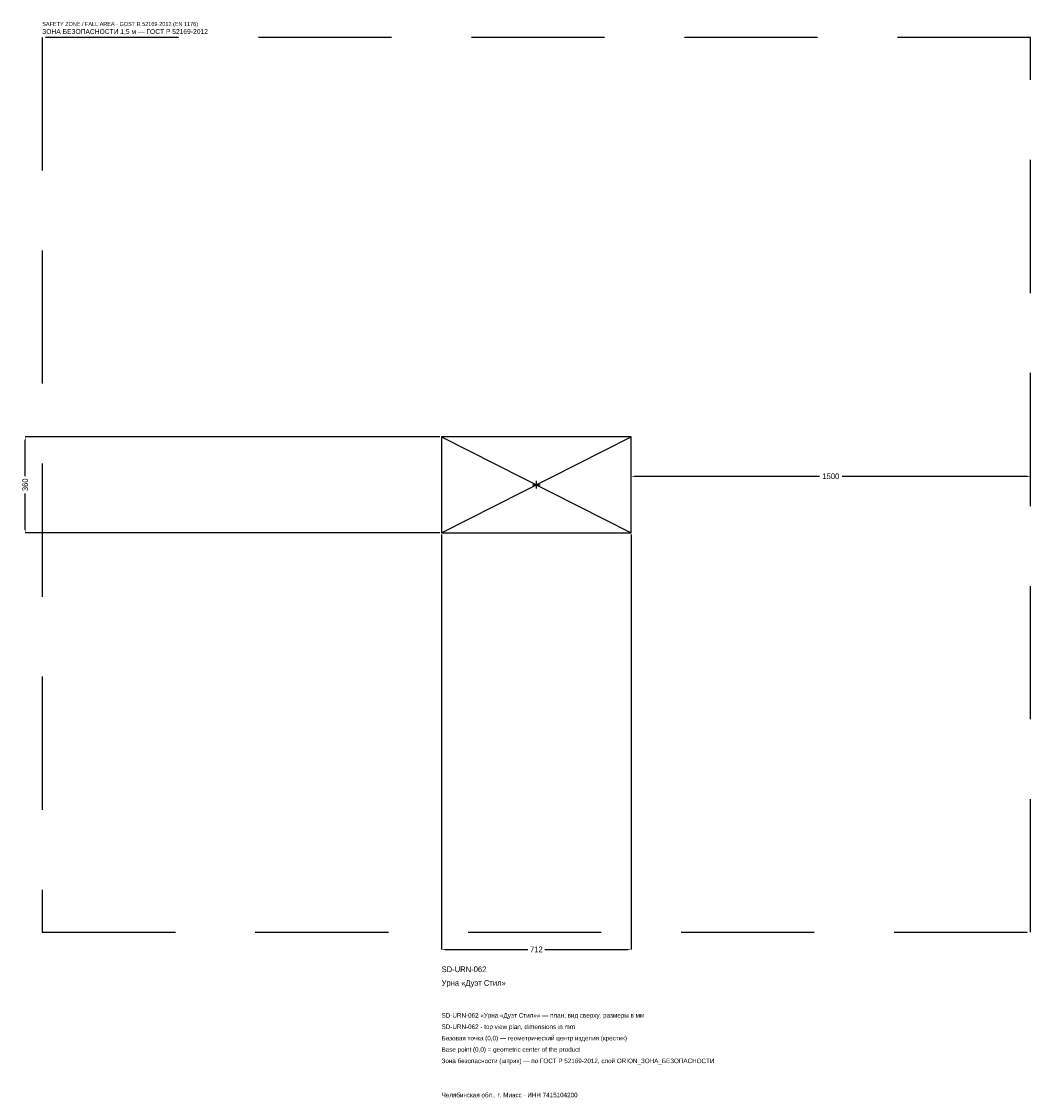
# Model space of a CAD drawing. Header units: metres. Extents: x -1934 to 1856, y -2304 to 1739.
import ezdxf

# ---------------------------------------------------------------- set-up
doc = ezdxf.new("R2010")
doc.units = ezdxf.units.M
doc.linetypes.add('DASHED', pattern=[800, 500, -300])
for name, color, linetype in [('ORION_ДАННЫЕ', 3, 'Continuous'), ('ORION_ЗОНА_БЕЗОПАСНОСТИ', 1, 'Continuous'), ('ORION_КОНТУР', 7, 'Continuous'), ('ORION_РАЗМЕРЫ', 8, 'Continuous')]:
    doc.layers.add(name, color=color, linetype=linetype)
doc.dimstyles.new('ORION', dxfattribs={"dimtxt": 21.36, "dimasz": 12.816, "dimexe": 1.25, "dimexo": 6.408, "dimtad": 1, "dimdec": 0, "dimcen": 2.5, "dimazin": 3, "dimtfac": 1, "dimtmove": 0, "dimatfit": 3, "dimarcsym": 0})

# ---------------------------------------------------------------- blocks, each defined once
blk = doc.blocks.new('_CLOSEDFILLED')
at = {"color": 0, "linetype": 'BYBLOCK'}
blk.add_solid([(-1, 0.16), (0, 0), (-1, -0.16)], dxfattribs=at)
blk = doc.blocks.new('*D1')
for p, q in [((-356, -186.408), (-356, -1744.08)), ((356, -186.408), (356, -1744.08)), ((-343.184, -1744.08), (-32.04, -1744.08)), ((32.04, -1744.08), (343.184, -1744.08))]:
    blk.add_line(p, q)
at = {"layer": 'Defpoints'}
for p in [(-356, -180), (356, -180), (-356, -1744.08)]:
    blk.add_point(p, dxfattribs=at)
at = {"layer": 'ORION_РАЗМЕРЫ', "xscale": 12.815999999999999, "yscale": 12.815999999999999, "rotation": 180}
blk.add_blockref('_CLOSEDFILLED', (-356, -1744.08), dxfattribs=at)
at = {"layer": 'ORION_РАЗМЕРЫ', "xscale": 12.815999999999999, "yscale": 12.815999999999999}
blk.add_blockref('_CLOSEDFILLED', (356, -1744.08), dxfattribs=at)
at = {"layer": 'ORION_РАЗМЕРЫ', "insert": (0, -1744.08), "char_height": 21.36, "attachment_point": 5}
blk.add_mtext('712', dxfattribs=at)
blk = doc.blocks.new('*D2')
for p, q in [((-362.408, 180), (-1920.08, 180)), ((-1920.08, 32.04), (-1920.08, 167.184)), ((-1920.08, -167.184), (-1920.08, -32.04)), ((-362.408, -180), (-1920.08, -180))]:
    blk.add_line(p, q)
at = {"layer": 'Defpoints'}
for p in [(-356, 180), (-1920.08, -180), (-356, -180)]:
    blk.add_point(p, dxfattribs=at)
at = {"layer": 'ORION_РАЗМЕРЫ', "xscale": 12.815999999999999, "yscale": 12.815999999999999}
for p, rotation in [((-1920.08, 180), 90), ((-1920.08, -180), 270)]:
    blk.add_blockref('_CLOSEDFILLED', p, dxfattribs=dict(at, rotation=rotation))
at = {"layer": 'ORION_РАЗМЕРЫ', "insert": (-1920.08, 0), "char_height": 21.36, "attachment_point": 5, "rotation": 90}
blk.add_mtext('360', dxfattribs=at)
blk = doc.blocks.new('*D3')
for p, q in [((356, 6.408), (356, 32.04)), ((368.816, 32.04), (1063.28, 32.04)), ((1148.72, 32.04), (1843.184, 32.04)), ((1856, 6.408), (1856, 32.04))]:
    blk.add_line(p, q)
at = {"layer": 'Defpoints'}
for p in [(356, 32.04), (356, 0), (1856, 0)]:
    blk.add_point(p, dxfattribs=at)
at = {"layer": 'ORION_РАЗМЕРЫ', "xscale": 12.815999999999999, "yscale": 12.815999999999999, "rotation": 180}
blk.add_blockref('_CLOSEDFILLED', (356, 32.04), dxfattribs=at)
at = {"layer": 'ORION_РАЗМЕРЫ', "xscale": 12.815999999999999, "yscale": 12.815999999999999}
blk.add_blockref('_CLOSEDFILLED', (1856, 32.04), dxfattribs=at)
at = {"layer": 'ORION_РАЗМЕРЫ', "insert": (1106, 32.04), "char_height": 21.36, "attachment_point": 5}
blk.add_mtext('1500', dxfattribs=at)
blk = doc.blocks.new('ОРИОН SD-URN-062 Урна Дуэт Стил')
at = {"layer": 'ORION_ЗОНА_БЕЗОПАСНОСТИ', "linetype": 'DASHED'}
blk.add_lwpolyline([(-1856, -1680), (1856, -1680), (1856, 1680), (-1856, 1680)], close=True, dxfattribs=at)
at = {"layer": 'ORION_КОНТУР'}
for p, q in [((-356, -180), (356, 180)), ((-356, 180), (356, -180))]:
    blk.add_line(p, q, dxfattribs=at)
blk.add_lwpolyline([(-356, -180), (356, -180), (356, 180), (-356, 180)], close=True, dxfattribs=at)
at = {"layer": 'ORION_РАЗМЕРЫ'}
for p, q in [((-14.4, 0), (14.4, 0)), ((0, -14.4), (0, 14.4))]:
    blk.add_line(p, q, dxfattribs=at)
at = {"layer": 'ORION_ДАННЫЕ'}
for tag, p in [('АРТИКУЛ', (-356, -1829.52)), ('НАИМЕНОВАНИЕ', (-356, -1880.784))]:
    blk.add_attdef(tag, p, '', height=21.36, dxfattribs=at)
at = {"layer": 'ORION_ДАННЫЕ', "flags": 1}
for tag, p in [('ПРОИЗВОДИТЕЛЬ', (-356, -1932.048)), ('ТЕЛЕФОН', (-356, -1983.312)), ('САЙТ', (-356, -2085.84)), ('АДРЕС', (-356, -2137.104)), ('РЕКВИЗИТЫ', (-356, -2188.368)), ('ГАБАРИТЫ', (-356, -2239.632)), ('ЗОНА_БЕЗОПАСНОСТИ', (-356, -2290.896))]:
    blk.add_attdef(tag, p, '', height=21.36, dxfattribs=at)
at = {"layer": 'ORION_ЗОНА_БЕЗОПАСНОСТИ', "color": 1}
for s, height, p in [('SAFETY ZONE / FALL AREA - GOST R 52169-2012 (EN 1176)', 14.952, (-1856, 1722.72)), ('ЗОНА БЕЗОПАСНОСТИ 1,5 м — ГОСТ Р 52169-2012', 18.156, (-1856, 1692.816))]:
    blk.add_text(s, height=height, dxfattribs=at).set_placement(p)
at = {"layer": 'ORION_РАЗМЕРЫ'}
dim = blk.add_linear_dim(base=(-1920.08, -180), p1=(-356, -180), p2=(-356, 180), angle=90, dimstyle='ORION', dxfattribs=at)
dim.commit()
dim.dimension.update_dxf_attribs({"geometry": '*D2', "text_midpoint": (-1920.08, 0)})
for base, p1, p2, picture, middle in [((356, 32.04), (356, 0), (1856, 0), '*D3', (1106, 32.04)), ((-356, -1744.08), (-356, -180), (356, -180), '*D1', (0, -1744.08))]:
    dim = blk.add_linear_dim(base=base, p1=p1, p2=p2, dimstyle='ORION', dxfattribs=at)
    dim.commit()
    dim.dimension.update_dxf_attribs({"geometry": picture, "text_midpoint": middle})

msp = doc.modelspace()

# ---------------------------------------------------------------- block references
msp.add_blockref('ОРИОН SD-URN-062 Урна Дуэт Стил', (0, 0)).add_auto_attribs({'АРТИКУЛ': 'SD-URN-062', 'НАИМЕНОВАНИЕ': 'Урна «Дуэт Стил»'})

# ---------------------------------------------------------------- texts
at = {"layer": 'ORION_ДАННЫЕ', "color": 3}
for s, p in [('SD-URN-062 «Урна «Дуэт Стил»» — план, вид сверху, размеры в мм', (-356, -2000.4)), ('SD-URN-062 - top view plan, dimensions in mm', (-356, -2043.12)), ('Челябинская обл., г. Миасс · ИНН 7415104200', (-356, -2299.44))]:
    msp.add_text(s, height=17.088, dxfattribs=at).set_placement(p)
at = {"layer": 'ORION_ДАННЫЕ', "color": 7}
for s, p in [('Базовая точка (0,0) — геометрический центр изделия (крестик)', (-356, -2085.84)), ('Base point (0,0) = geometric center of the product', (-356, -2128.56))]:
    msp.add_text(s, height=17.088, dxfattribs=at).set_placement(p)
at = {"layer": 'ORION_ДАННЫЕ', "color": 1}
msp.add_text('Зона безопасности (штрих) — по ГОСТ Р 52169-2012, слой ORION_ЗОНА_БЕЗОПАСНОСТИ', height=17.088, dxfattribs=at).set_placement((-356, -2171.28))

doc.saveas('drawing.dxf')
